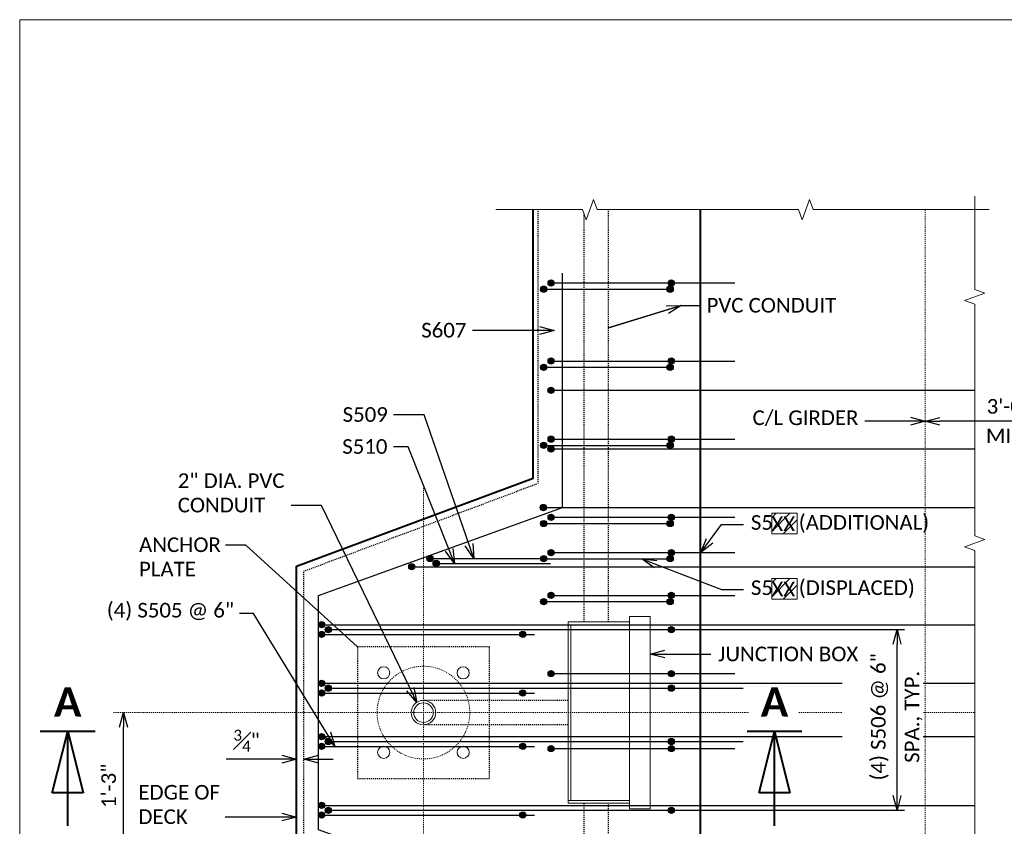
# Model space of a CAD drawing. Extents: x -1659 to 205, y -2369 to -1849.
# Tile 5 of 20: x -1415 to -1314, y -2198 to -2116. Entities that reach past the tile are written whole.
import ezdxf
from ezdxf import colors
from ezdxf.entities.mleader import LeaderData, LeaderLine
from ezdxf.enums import TextEntityAlignment as Align
from ezdxf.math import Vec2, Vec3

# ---------------------------------------------------------------- set-up
doc = ezdxf.new("R2010")
doc.units = 0
doc.header["$MEASUREMENT"] = 0
doc.linetypes.add('Wisdot2', pattern=[0.125, 0.0625, -0.0625])
doc.linetypes.add('Wisdot4', pattern=[0.28125, 0.125, -0.0625, 0.03125, -0.0625])
for name, color, linetype, lineweight in [('B_ANNO', 7, 'Continuous', 18), ('B_ANNO_BREAK', 7, 'Continuous', 18), ('B_ANNO_DIM', 7, 'Continuous', 18), ('B_ANNO_TEXT', 7, 'Continuous', 18), ('B_CNTR', 1, 'Wisdot4', 18), ('B_CONC_PPT', 12, 'Continuous', 40), ('B_DETAIL', 7, 'Continuous', 18), ('B_DETAIL_HIDDEN', 7, 'Wisdot2', 25), ('B_REBAR', 5, 'Continuous', 25), ('B_STEEL', 92, 'Continuous', 18)]:
    doc.layers.add(name, color=color, linetype=linetype, lineweight=lineweight)
doc.layers.add('B_ANNO_DESIGN_NOTES', color=1, linetype='Continuous', lineweight=18, true_color=0xff0000)
doc.layers.add('B_ANNO_NOPLOT', color=47, linetype='Continuous', lineweight=18, plot=False)
doc.styles.add('Annotative', font='calibri.ttf', dxfattribs={"height": 0.0625})
doc.styles.get("Standard").update_dxf_attribs({"font": 'calibri.ttf'})
doc.styles.add('Title', font='calibrib.ttf', dxfattribs={"height": 0.125})
doc.dimstyles.new('Annotative', dxfattribs={"dimscale": 0, "dimtxt": 0.0625, "dimasz": 0.0625, "dimexe": 0.03125, "dimexo": 0.03125, "dimgap": 0.03125, "dimtad": 1, "dimdec": 3, "dimzin": 3, "dimdsep": 46, "dimlunit": 4, "dimtxsty": 'Standard', "dimblk": 'OPEN30', "dimcen": 0.03125, "dimaunit": 1, "dimadec": 0, "dimazin": 3, "dimtfac": 0.75, "dimtdec": 3, "dimtofl": 0, "dimtmove": 0, "dimatfit": 3, "dimldrblk": 'OPEN30', "dimfxl": 1, "dimtfill": 1, "dimfrac": 1, "dimtolj": 1, "dimtzin": 0, "dimarcsym": 0})

# ---------------------------------------------------------------- blocks, each defined once
blk = doc.blocks.new('INS_SS56ELEC_BASE')
at = {"layer": 'B_ANNO_NOPLOT', "flags": 128}
blk.add_lwpolyline([(0, 0), (0, 252), (323.9277, 252), (323.9277, 238.8552), (378, 238.8552), (378, 40.4996), (316.5708, 40.4996), (316.5708, 0)], close=True, dxfattribs=at)
at = {"layer": 'B_ANNO_DIM', "style": 'Annotative'}
for tag, p in [('BAR1', (199.7292, 243.0173)), ('BAR2', (201.4129, 162.5233)), ('BAR3', (224.5166, 162.5745))]:
    blk.add_attdef(tag, p, '', height=1.5, dxfattribs=at)
at = {"layer": 'B_ANNO_TEXT', "style": 'Annotative'}
blk.add_attdef('BAR4', (229.4197, 168.6587), '', height=1.5, dxfattribs=at)
blk = doc.blocks.new('*U32')
at = {"layer": 'B_ANNO', "lineweight": 40}
for p, q in [((-1.404, -1.5), (1.404, -1.5)), ((-0.79125, -4.665), (0, -1.5)), ((0, -6.353), (0, -1.5)), ((0, -1.5), (0.79125, -4.665)), ((0.79125, -4.665), (-0.79125, -4.665))]:
    blk.add_line(p, q, dxfattribs=at)
at = {"style": 'Title'}
blk.add_attdef('A', text='', height=1.5, dxfattribs=at).set_placement((0, 0), align=Align.MIDDLE_CENTER)
blk = doc.blocks.new('rebar - plan at light standard')
at = {"layer": 'B_REBAR'}
h = blk.add_hatch(color=256, dxfattribs=at)
edge = h.paths.add_edge_path()
edge.add_arc((13.94, 43.36), 0.318, 0, 360)
h = blk.add_hatch(color=256, dxfattribs=at)
edge = h.paths.add_edge_path()
edge.add_arc((14.7, 44), 0.318, 0, 360)
h = blk.add_hatch(color=256, dxfattribs=at)
edge = h.paths.add_edge_path()
edge.add_arc((26.89, 43.36), 0.318, 0, 360)
h = blk.add_hatch(color=256, dxfattribs=at)
edge = h.paths.add_edge_path()
edge.add_arc((27.01, 44), 0.318, 0, 360)
h = blk.add_hatch(color=256, dxfattribs=at)
edge = h.paths.add_edge_path()
edge.add_arc((14.7, 36), 0.318, 0, 360)
h = blk.add_hatch(color=256, dxfattribs=at)
edge = h.paths.add_edge_path()
edge.add_arc((27.01, 36), 0.318, 0, 360)
h = blk.add_hatch(color=256, dxfattribs=at)
edge = h.paths.add_edge_path()
edge.add_arc((13.94, 35.36), 0.318, 0, 360)
h = blk.add_hatch(color=256, dxfattribs=at)
edge = h.paths.add_edge_path()
edge.add_arc((26.89, 35.36), 0.318, 0, 360)
h = blk.add_hatch(color=256, dxfattribs=at)
edge = h.paths.add_edge_path()
edge.add_arc((14.69, 33), 0.318, 0, 360)
h = blk.add_hatch(color=256, dxfattribs=at)
edge = h.paths.add_edge_path()
edge.add_arc((14.7, 28), 0.318, 0, 360)
h = blk.add_hatch(color=256, dxfattribs=at)
edge = h.paths.add_edge_path()
edge.add_arc((27.01, 28), 0.318, 0, 360)
h = blk.add_hatch(color=256, dxfattribs=at)
edge = h.paths.add_edge_path()
edge.add_arc((13.94, 27.36), 0.318, 0, 360)
h = blk.add_hatch(color=256, dxfattribs=at)
edge = h.paths.add_edge_path()
edge.add_arc((14.69, 27), 0.318, 0, 360)
h = blk.add_hatch(color=256, dxfattribs=at)
edge = h.paths.add_edge_path()
edge.add_arc((26.89, 27.36), 0.318, 0, 360)
h = blk.add_hatch(color=256, dxfattribs=at)
edge = h.paths.add_edge_path()
edge.add_arc((13.91, 21), 0.323, 0, 360)
h = blk.add_hatch(color=256, dxfattribs=at)
edge = h.paths.add_edge_path()
edge.add_arc((14.7, 20), 0.318, 0, 360)
h = blk.add_hatch(color=256, dxfattribs=at)
edge = h.paths.add_edge_path()
edge.add_arc((27.01, 20), 0.318, 0, 360)
h = blk.add_hatch(color=256, dxfattribs=at)
edge = h.paths.add_edge_path()
edge.add_arc((13.94, 19.36), 0.318, 0, 360)
h = blk.add_hatch(color=256, dxfattribs=at)
edge = h.paths.add_edge_path()
edge.add_arc((26.89, 19.36), 0.318, 0, 360)
h = blk.add_hatch(color=256, dxfattribs=at)
edge = h.paths.add_edge_path()
edge.add_arc((14.7, 16.38), 0.318, 0, 360)
h = blk.add_hatch(color=256, dxfattribs=at)
edge = h.paths.add_edge_path()
edge.add_arc((27.01, 16.38), 0.318, 0, 360)
h = blk.add_hatch(color=256, dxfattribs=at)
edge = h.paths.add_edge_path()
edge.add_arc((0.43, 14.93), 0.318, 0, 360)
h = blk.add_hatch(color=256, dxfattribs=at)
edge = h.paths.add_edge_path()
edge.add_arc((2.3, 15.78), 0.318, 0, 360)
h = blk.add_hatch(color=256, dxfattribs=at)
edge = h.paths.add_edge_path()
edge.add_arc((2.93, 15.28), 0.318, 0, 360)
h = blk.add_hatch(color=256, dxfattribs=at)
edge = h.paths.add_edge_path()
edge.add_arc((13.94, 15.75), 0.318, 0, 360)
h = blk.add_hatch(color=256, dxfattribs=at)
edge = h.paths.add_edge_path()
edge.add_arc((26.89, 15.75), 0.318, 0, 360)
h = blk.add_hatch(color=256, dxfattribs=at)
edge = h.paths.add_edge_path()
edge.add_arc((14.7, 12), 0.318, 0, 360)
h = blk.add_hatch(color=256, dxfattribs=at)
edge = h.paths.add_edge_path()
edge.add_arc((27.01, 12), 0.318, 0, 360)
h = blk.add_hatch(color=256, dxfattribs=at)
edge = h.paths.add_edge_path()
edge.add_arc((13.94, 11.36), 0.318, 0, 360)
h = blk.add_hatch(color=256, dxfattribs=at)
edge = h.paths.add_edge_path()
edge.add_arc((26.89, 11.36), 0.318, 0, 360)
h = blk.add_hatch(color=256, dxfattribs=at)
edge = h.paths.add_edge_path()
edge.add_arc((-8.81, 9), 0.318, 0, 360)
h = blk.add_hatch(color=256, dxfattribs=at)
edge = h.paths.add_edge_path()
edge.add_arc((-8.81, 8), 0.318, 0, 360)
h = blk.add_hatch(color=256, dxfattribs=at)
edge = h.paths.add_edge_path()
edge.add_arc((-8.11, 8.5), 0.318, 0, 360)
h = blk.add_hatch(color=256, dxfattribs=at)
edge = h.paths.add_edge_path()
edge.add_arc((11.8, 8), 0.318, 0, 360)
h = blk.add_hatch(color=256, dxfattribs=at)
edge = h.paths.add_edge_path()
edge.add_arc((27.01, 8.5), 0.318, 0, 360)
h = blk.add_hatch(color=256, dxfattribs=at)
edge = h.paths.add_edge_path()
edge.add_arc((14.7, 4), 0.318, 0, 360)
h = blk.add_hatch(color=256, dxfattribs=at)
edge = h.paths.add_edge_path()
edge.add_arc((27.01, 4), 0.318, 0, 360)
h = blk.add_hatch(color=256, dxfattribs=at)
edge = h.paths.add_edge_path()
edge.add_arc((-8.81, 3), 0.318, 0, 360)
h = blk.add_hatch(color=256, dxfattribs=at)
edge = h.paths.add_edge_path()
edge.add_arc((-8.81, 2), 0.318, 0, 360)
h = blk.add_hatch(color=256, dxfattribs=at)
edge = h.paths.add_edge_path()
edge.add_arc((-8.11, 2.5), 0.318, 0, 360)
h = blk.add_hatch(color=256, dxfattribs=at)
edge = h.paths.add_edge_path()
edge.add_arc((11.8, 2), 0.318, 0, 360)
h = blk.add_hatch(color=256, dxfattribs=at)
edge = h.paths.add_edge_path()
edge.add_arc((27.01, 2.5), 0.318, 0, 360)
h = blk.add_hatch(color=256, dxfattribs=at)
edge = h.paths.add_edge_path()
edge.add_arc((-8.81, -2.46), 0.318, 0, 360)
h = blk.add_hatch(color=256, dxfattribs=at)
edge = h.paths.add_edge_path()
edge.add_arc((-8.11, -2.96), 0.318, 0, 360)
h = blk.add_hatch(color=256, dxfattribs=at)
edge = h.paths.add_edge_path()
edge.add_arc((27.01, -2.96), 0.318, 0, 360)
h = blk.add_hatch(color=256, dxfattribs=at)
edge = h.paths.add_edge_path()
edge.add_arc((-8.81, -3.46), 0.318, 0, 360)
h = blk.add_hatch(color=256, dxfattribs=at)
edge = h.paths.add_edge_path()
edge.add_arc((11.8, -3.46), 0.318, 0, 360)
h = blk.add_hatch(color=256, dxfattribs=at)
edge = h.paths.add_edge_path()
edge.add_arc((14.7, -3.68), 0.318, 0, 360)
h = blk.add_hatch(color=256, dxfattribs=at)
edge = h.paths.add_edge_path()
edge.add_arc((27.01, -3.68), 0.318, 0, 360)
h = blk.add_hatch(color=256, dxfattribs=at)
edge = h.paths.add_edge_path()
edge.add_arc((-8.81, -9.5), 0.318, 0, 360)
h = blk.add_hatch(color=256, dxfattribs=at)
edge = h.paths.add_edge_path()
edge.add_arc((-8.11, -10), 0.318, 0, 360)
h = blk.add_hatch(color=256, dxfattribs=at)
edge = h.paths.add_edge_path()
edge.add_arc((27.01, -10), 0.318, 0, 360)
h = blk.add_hatch(color=256, dxfattribs=at)
edge = h.paths.add_edge_path()
edge.add_arc((-8.81, -10.5), 0.318, 0, 360)
h = blk.add_hatch(color=256, dxfattribs=at)
edge = h.paths.add_edge_path()
edge.add_arc((11.8, -10.5), 0.318, 0, 360)
for p, q in [((13.62, 43.36), (26.89, 43.36)), ((14.75, 44), (33.5, 44)), ((13.62, 35.36), (26.89, 35.36)), ((14.75, 36), (33.5, 36)), ((14.38, 33), (58.08, 33)), ((13.62, 27.36), (26.89, 27.36)), ((14.75, 28), (33.5, 28)), ((14.38, 27), (58.08, 27)), ((13.59, 21), (58.08, 21)), ((13.62, 19.36), (26.89, 19.36)), ((14.75, 20), (33.5, 20)), ((14.75, 16.38), (33.5, 16.38)), ((1.98, 15.78), (13.98, 15.78)), ((2.62, 15.28), (14.62, 15.28)), ((13.62, 15.75), (26.89, 15.75)), ((0.11, 14.93), (58.08, 14.93)), ((13.62, 11.36), (26.89, 11.36)), ((14.75, 12), (33.5, 12)), ((-9.12, 9), (58.08, 9)), ((-8.43, 8.5), (34.38, 8.5)), ((-9.12, 8), (12.99, 8)), ((14.75, 4), (33.5, 4)), ((-9.12, 3), (58.08, 3)), ((-8.43, 2.5), (34.38, 2.5)), ((-9.12, 2), (12.99, 2)), ((-9.12, -2.46), (58.08, -2.46)), ((-8.43, -2.96), (34.38, -2.96)), ((-9.12, -3.46), (12.99, -3.46)), ((14.75, -3.68), (33.5, -3.68)), ((-9.12, -9.5), (58.08, -9.5)), ((-8.43, -10), (34.38, -10)), ((-9.12, -10.5), (12.99, -10.5))]:
    blk.add_line(p, q, dxfattribs=at)
at = {"layer": 'B_REBAR', "flags": 128}
blk.add_lwpolyline([(15.88, -45), (15.88, -21), (-9.12, -12), (-9.12, 12), (15.88, 21), (15.88, 45)], dxfattribs=at)
at = {"layer": 'B_REBAR'}
for centre, radius in [((13.94, 43.36), 0.318), ((14.7, 44), 0.318), ((26.89, 43.36), 0.318), ((27.01, 44), 0.318), ((14.7, 36), 0.318), ((27.01, 36), 0.318), ((13.94, 35.36), 0.318), ((26.89, 35.36), 0.318), ((14.69, 33), 0.318), ((14.7, 28), 0.318), ((27.01, 28), 0.318), ((13.94, 27.36), 0.318), ((14.69, 27), 0.318), ((26.89, 27.36), 0.318), ((13.91, 21), 0.323), ((14.7, 20), 0.318), ((27.01, 20), 0.318), ((13.94, 19.36), 0.318), ((26.89, 19.36), 0.318), ((14.7, 16.38), 0.318), ((27.01, 16.38), 0.318), ((0.43, 14.93), 0.318), ((2.3, 15.78), 0.318), ((2.93, 15.28), 0.318), ((13.94, 15.75), 0.318), ((26.89, 15.75), 0.318), ((14.7, 12), 0.318), ((27.01, 12), 0.318), ((13.94, 11.36), 0.318), ((26.89, 11.36), 0.318), ((-8.81, 9), 0.318), ((-8.81, 8), 0.318), ((-8.11, 8.5), 0.318), ((11.8, 8), 0.318), ((27.01, 8.5), 0.318), ((14.7, 4), 0.318), ((27.01, 4), 0.318), ((-8.81, 3), 0.318), ((-8.81, 2), 0.318), ((-8.11, 2.5), 0.318), ((11.8, 2), 0.318), ((27.01, 2.5), 0.318), ((-8.81, -2.46), 0.318), ((-8.11, -2.96), 0.318), ((27.01, -2.96), 0.318), ((-8.81, -3.46), 0.318), ((11.8, -3.46), 0.318), ((14.7, -3.68), 0.318), ((27.01, -3.68), 0.318), ((-8.81, -9.5), 0.318), ((-8.11, -10), 0.318), ((27.01, -10), 0.318), ((-8.81, -10.5), 0.318), ((11.8, -10.5), 0.318)]:
    blk.add_circle(centre, radius, dxfattribs=at)
blk = doc.blocks.new('_Open30')
at = {"color": 0, "linetype": 'ByBlock', "lineweight": -2}
for p, q in [((-1, 0.268), (0, 0)), ((0, 0), (-1, -0.268)), ((0, 0), (-1, 0))]:
    blk.add_line(p, q, dxfattribs=at)
blk = doc.blocks.new('*D664')
at = {"layer": 'B_ANNO_DIM', "color": 0, "lineweight": -2, "transparency": 16777216}
for p, q in [((10.64, 167.55), (10.64, 179.55)), ((26.6, 166.05), (9.89, 166.05))]:
    blk.add_line(p, q, dxfattribs=at)
at = {"layer": 'Defpoints', "color": 0, "transparency": 16777216}
for p in [(10.64, 181.05), (10.64, 181.05), (27.35, 166.05)]:
    blk.add_point(p, dxfattribs=at)
at = {"layer": 'B_ANNO_DIM', "color": 0, "lineweight": -2, "transparency": 16777216, "xscale": 1.5, "yscale": 1.5, "zscale": 1.5}
for p, rotation in [((10.64, 181.05), 90), ((10.64, 166.05), 270)]:
    blk.add_blockref('_Open30', p, dxfattribs=dict(at, rotation=rotation))
at = {"layer": 'B_ANNO_DIM', "color": 0, "transparency": 16777216, "insert": (9.12, 173.55), "char_height": 1.5, "attachment_point": 5, "rotation": 90, "bg_fill": 3, "box_fill_scale": 1.25, "bg_fill_color": 256, "bg_fill_true_color": 13158600, "bg_fill_transparency": 0}
blk.add_mtext('\\A1;1\'-3"', dxfattribs=at)
blk = doc.blocks.new('*D676')
at = {"layer": 'B_ANNO_DIM', "color": 0, "lineweight": -2, "transparency": 16777216}
for p, q in [((29.1, 176.97), (29.1, 177.03)), ((26.85, 176.28), (21.14, 176.28)), ((30.6, 176.28), (32.1, 176.28))]:
    blk.add_line(p, q, dxfattribs=at)
at = {"layer": 'Defpoints', "color": 0, "transparency": 16777216}
for p in [(28.35, 176.28), (28.35, 176.28), (29.1, 176.22)]:
    blk.add_point(p, dxfattribs=at)
at = {"layer": 'B_ANNO_DIM', "color": 0, "lineweight": -2, "transparency": 16777216, "xscale": 1.5, "yscale": 1.5, "zscale": 1.5}
blk.add_blockref('_Open30', (28.35, 176.28), dxfattribs=at)
at = {"layer": 'B_ANNO_DIM', "color": 0, "lineweight": -2, "transparency": 16777216, "xscale": 1.5, "yscale": 1.5, "zscale": 1.5, "rotation": 180}
blk.add_blockref('_Open30', (29.1, 176.28), dxfattribs=at)
at = {"layer": 'B_ANNO_DIM', "color": 0, "transparency": 16777216, "insert": (23.24, 178.17), "char_height": 1.5, "attachment_point": 5, "bg_fill": 3, "box_fill_scale": 1.25, "bg_fill_color": 256, "bg_fill_true_color": 13158600, "bg_fill_transparency": 0}
blk.add_mtext('\\A1;{\\H0.75x;\\S3#4;}"', dxfattribs=at)
blk = doc.blocks.new('*D660')
at = {"layer": 'B_ANNO_DIM', "color": 0, "lineweight": -2, "transparency": 16777216}
for p, q in [((73.97, 189.55), (90.6, 189.55)), ((89.85, 172.55), (89.85, 188.05)), ((73.97, 171.05), (90.6, 171.05))]:
    blk.add_line(p, q, dxfattribs=at)
at = {"layer": 'Defpoints', "color": 0, "transparency": 16777216}
for p in [(73.22, 189.55), (89.85, 189.55), (73.22, 171.05)]:
    blk.add_point(p, dxfattribs=at)
at = {"layer": 'B_ANNO_DIM', "color": 0, "lineweight": -2, "transparency": 16777216, "xscale": 1.5, "yscale": 1.5, "zscale": 1.5}
for p, rotation in [((89.85, 189.55), 90), ((89.85, 171.05), 270)]:
    blk.add_blockref('_Open30', p, dxfattribs=dict(at, rotation=rotation))
at = {"layer": 'B_ANNO_DIM', "color": 0, "transparency": 16777216, "char_height": 1.5, "attachment_point": 5, "rotation": 90, "bg_fill": 3, "box_fill_scale": 1.25, "bg_fill_color": 256, "bg_fill_true_color": 13158600, "bg_fill_transparency": 0}
for s, insert in [('\\A1;(4) S506 @ 6"', (88.09, 180.61)), ('\\A1;SPA., TYP.', (91.53, 180.61))]:
    blk.add_mtext(s, dxfattribs=dict(at, insert=insert))
blk = doc.blocks.new('11.5 bolt dia. - plan')
at = {"layer": 'B_CNTR', "ltscale": 0.5}
blk.add_circle((0, 0), 4.75, dxfattribs=at)
at = {"layer": 'B_DETAIL_HIDDEN', "flags": 128}
blk.add_lwpolyline([(-6.75, -6.75), (6.75, -6.75), (6.75, 6.75), (-6.75, 6.75), (-6.75, -6.75)], dxfattribs=at)
at = {"layer": 'B_STEEL'}
for centre in [(-4.07, 4.07), (4.07, 4.07), (-4.07, -4.07), (4.07, -4.07)]:
    blk.add_circle(centre, 0.625, dxfattribs=at)
blk = doc.blocks.new('*D536')
at = {"layer": 'B_ANNO_DIM', "color": 0, "lineweight": -2, "transparency": 16777216}
for p, q in [((108.37, 210.88), (94.22, 210.88)), ((109.87, 190.8), (109.87, 211.63))]:
    blk.add_line(p, q, dxfattribs=at)
at = {"layer": 'Defpoints', "color": 0, "transparency": 16777216}
for p in [(92.72, 210.88), (92.72, 210.88), (109.87, 190.05)]:
    blk.add_point(p, dxfattribs=at)
at = {"layer": 'B_ANNO_DIM', "color": 0, "lineweight": -2, "transparency": 16777216, "xscale": 1.5, "yscale": 1.5, "zscale": 1.5, "rotation": 180}
blk.add_blockref('_Open30', (92.72, 210.88), dxfattribs=at)
at = {"layer": 'B_ANNO_DIM', "color": 0, "lineweight": -2, "transparency": 16777216, "xscale": 1.5, "yscale": 1.5, "zscale": 1.5}
blk.add_blockref('_Open30', (109.87, 210.88), dxfattribs=at)
at = {"layer": 'B_ANNO_DIM', "color": 0, "transparency": 16777216, "char_height": 1.5, "attachment_point": 5, "bg_fill": 3, "box_fill_scale": 1.25, "bg_fill_color": 256, "bg_fill_true_color": 13158600, "bg_fill_transparency": 0}
for s, insert in [('\\A1;3\'-0"', (101.3, 212.4)), ('\\A1;MIN.', (101.3, 209.38))]:
    blk.add_mtext(s, dxfattribs=dict(at, insert=insert))
blk = doc.blocks.new('*U80')
at = {"layer": 'B_ANNO_NOPLOT', "flags": 128}
blk.add_lwpolyline([(0, 0), (0, 252), (323.9277, 252), (323.9277, 238.8552), (378, 238.8552), (378, 40.4996), (316.5708, 40.4996), (316.5708, 0)], close=True, dxfattribs=at)
blk = doc.blocks.new('*U650')
at = {"layer": 'B_ANNO_DESIGN_NOTES'}
h = blk.add_hatch(dxfattribs=at)
h.set_pattern_fill('ANSI31', color=256, scale=8)
h.set_pattern_definition([(45, (71.5434, 324.6465), (-0.707107, 0.707107), [])])
h.paths.add_polyline_path([(77.02823, 201.45279), (79.63621, 201.45279), (79.63621, 199.35559), (77.02823, 199.35559)])
h = blk.add_hatch(dxfattribs=at)
h.set_pattern_fill('ANSI31', color=256, scale=8)
h.set_pattern_definition([(45, (71.5434, 317.9683), (-0.707107, 0.707107), [])])
h.paths.add_polyline_path([(77.02823, 194.77457), (79.63621, 194.77457), (79.63621, 192.67737), (77.02823, 192.67737)])
at = {"layer": 'B_ANNO_BREAK', "flags": 128}
for points in [[(97.80121, 233.93977), (97.80121, 224.37247), (98.83216, 223.99724), (96.77027, 223.24677), (97.80121, 222.87153), (97.80121, 199.15632), (98.83216, 198.78109), (96.77027, 198.03062), (97.80121, 197.65538), (97.80121, 164.44157), (96.77027, 164.06633), (98.83216, 163.31586), (97.80121, 162.94063), (97.80121, 139.22542), (96.77027, 138.85018), (98.83216, 138.09972), (97.80121, 137.72448), (97.80121, 128.15718)], [(48.76924, 232.54848), (57.62843, 232.54848), (58.00366, 231.51753), (58.75413, 233.57942), (59.12936, 232.54848), (79.75001, 232.54848), (80.12524, 231.51753), (80.87571, 233.57942), (81.25095, 232.54848), (99.29241, 232.54848)]]:
    blk.add_lwpolyline(points, dxfattribs=at)
at = {"layer": 'B_ANNO_DESIGN_NOTES'}
for points in [[(77.02823, 201.45279), (79.63621, 201.45279), (79.63621, 199.35559), (77.02823, 199.35559)], [(77.02823, 194.77457), (79.63621, 194.77457), (79.63621, 192.67737), (77.02823, 192.67737)]]:
    blk.add_lwpolyline(points, close=True, dxfattribs=at)
at = {"layer": 'B_ANNO_NOPLOT', "flags": 128}
blk.add_lwpolyline([(0, 0), (0, 252), (323.92766, 252), (323.92766, 238.85516), (378, 238.85516), (378, 40.49961), (316.57075, 40.49961), (316.57075, 0)], close=True, dxfattribs=at)
at = {"layer": 'B_CNTR'}
for p, q in [((41.34975, 137.8364), (41.34975, 204.37679)), ((9.60005, 181.04848), (74.66489, 181.04848)), ((79.80547, 181.04848), (97.80121, 181.04848))]:
    blk.add_line(p, q, dxfattribs=at)
at = {"layer": 'B_CONC_PPT', "lineweight": 40}
blk.add_line((69.72475, 129.54848), (69.72475, 232.54848), dxfattribs=at)
at = {"layer": 'B_DETAIL', "flags": 128}
for points in [[(62.44175, 190.88848), (64.55363, 190.88848), (64.55363, 171.20848), (62.44175, 171.20848), (62.44175, 190.88848)], [(56.16075, 190.33148), (62.44175, 190.33148), (62.44175, 190.04848), (56.16075, 190.04848), (56.16075, 190.33148)], [(56.16075, 190.04848), (56.44175, 190.04848), (56.44175, 172.04848), (56.16075, 172.04848), (56.16075, 190.04848)], [(62.44175, 171.76848), (56.16075, 171.76848), (56.16075, 172.04848), (62.44175, 172.04848), (62.44175, 171.76848)]]:
    blk.add_lwpolyline(points, dxfattribs=at)
at = {"layer": 'B_DETAIL'}
for radius in [1.25, 1]:
    blk.add_circle((41.34975, 181.04848), radius, dxfattribs=at)
at = {"layer": 'B_DETAIL_HIDDEN'}
for p, q in [((57.81617, 190.33148), (57.81617, 232.03266)), ((60.31617, 190.33148), (60.31617, 232.55148)), ((56.16075, 182.29848), (41.34975, 182.29848)), ((56.16075, 179.79847), (41.34975, 179.79847)), ((57.81617, 129.03266), (57.81617, 171.76848)), ((60.31617, 129.54848), (60.31617, 171.76848))]:
    blk.add_line(p, q, dxfattribs=at)
blk.add_blockref('rebar - plan at light standard', (39.72475, 181.04848))
at = {"layer": 'B_ANNO', "xscale": 2, "yscale": 2, "zscale": 2}
for p in [(4.91879, 182.14797), (77.29959, 182.14797)]:
    blk.add_blockref('*U32', p, dxfattribs=at).add_auto_attribs({'A': 'A'})
at = {"layer": 'B_ANNO_DIM', "insert": (12.22366, 198.98705), "char_height": 1.5, "width": 38.4735905, "attachment_point": 1, "style": 'Annotative'}
blk.add_mtext('ANCHOR\\PPLATE', dxfattribs=at)
at = {"layer": 'B_ANNO_DIM', "style": 'Annotative'}
for tag, p in [('BAR13', (350.74001, 209.55344)), ('BAR7', (76.98039, 199.62533)), ('BAR8', (76.9892, 192.95794)), ('BAR11', (77.00348, 166.67484)), ('BAR12', (76.97079, 161.32256)), ('BAR9', (77.07092, 141.25155)), ('BAR10', (77.03472, 137.23523)), ('BAR14', (73.9584, 92.76321))]:
    blk.add_attdef(tag, p, '', height=1.5, dxfattribs=at)
at = {"layer": 'B_ANNO_TEXT', "style": 'Annotative'}
for tag, p in [('#BR1', (229.62571, 26.61883)), ('#BR2', (229.62571, 23.77403)), ('#BR3', (229.62571, 20.92923)), ('#BR4', (229.62571, 15.23963)), ('#BR5', (229.62571, 12.39483))]:
    blk.add_attdef(tag, text='', height=1.5, dxfattribs=at).set_placement(p, align=Align.CENTER)
at = {"layer": 'B_ANNO_DIM'}
ml = blk.add_multileader_mtext('Standard', dxfattribs=at)
ml.set_content('PVC CONDUIT', color=256)
ml.set_leader_properties()
ml.set_arrow_properties(name='OPEN30')
ml.build(insert=Vec2(0, 0))
ml.multileader.update_dxf_attribs({"text_right_attachment_type": 3, "dogleg_length": 0.0625, "arrow_head_size": 1.5, "scale": 24})
ctx = ml.context
ctx.base_point, ctx.scale, ctx.char_height, ctx.arrow_head_size, ctx.landing_gap_size, ctx.plane_origin = Vec3(69.59127, 222.74535), 24, 1.5, 1.5, 0.75, Vec3(65.57305, 251.89478)
ctx.right_attachment = 3
notes = []
notes.append((ctx, [(0, (1, 1, 0), (68.09127, 222.74535), (1, 0), 1.5, [(2, [(67.74459, 222.74535), (60.31617, 220.4362), (67.74459, 222.74535)], 0, [])])]))
ctx.mtext.insert, ctx.mtext.flow_direction = Vec3(70.34127, 223.50631), 5
ml = blk.add_multileader_mtext('Standard', dxfattribs=at)
ml.set_content('S607', color=256)
ml.set_leader_properties()
ml.set_arrow_properties(name='OPEN30')
ml.build(insert=Vec2(0, 0))
ml.multileader.update_dxf_attribs({"text_right_attachment_type": 3, "dogleg_length": 0.0625, "arrow_head_size": 1.5, "scale": 24})
ctx = ml.context
ctx.base_point, ctx.scale, ctx.char_height, ctx.arrow_head_size, ctx.landing_gap_size, ctx.plane_origin = Vec3(40.37331, 220.19437), 24, 1.5, 1.5, 0.75, Vec3(57.61369, 200.01983)
ctx.right_attachment = 3
notes.append((ctx, [(0, (1, 1, 0), (47.86062, 220.17937), (-1, 0), 1.5, [(0, [(54.735, 220.17937), (49.4795, 220.17937), (48.91726, 220.17937)], 0, [])])]))
ctx.mtext.insert, ctx.mtext.flow_direction = Vec3(41.12331, 220.95533), 5
ml = blk.add_multileader_mtext('Standard', dxfattribs=at)
ml.set_content('S509', color=256)
ml.set_leader_properties()
ml.set_arrow_properties(name='OPEN30')
ml.build(insert=Vec2(0, 0))
ml.multileader.update_dxf_attribs({"text_right_attachment_type": 3, "dogleg_length": 0.0625, "arrow_head_size": 1.5, "scale": 24})
ctx = ml.context
ctx.base_point, ctx.scale, ctx.char_height, ctx.arrow_head_size, ctx.landing_gap_size, ctx.plane_origin = Vec3(32.32119, 211.56089), 24, 1.5, 1.5, 0.75, Vec3(49.55119, 191.38635)
ctx.right_attachment = 3
notes.append((ctx, [(0, (1, 1, 0), (39.79812, 211.54589), (-1, 0), 1.5, [(0, [(46.50796, 196.82534), (41.417, 211.54589), (40.85476, 211.54589)], 0, [])])]))
ctx.mtext.insert, ctx.mtext.flow_direction = Vec3(33.07119, 212.32185), 5
ml = blk.add_multileader_mtext('Standard', dxfattribs=at)
ml.set_content('S510', color=256)
ml.set_leader_properties()
ml.set_arrow_properties(name='OPEN30')
ml.build(insert=Vec2(0, 0))
ml.multileader.update_dxf_attribs({"text_right_attachment_type": 3, "dogleg_length": 0.0625, "arrow_head_size": 1.5, "scale": 24})
ctx = ml.context
ctx.base_point, ctx.scale, ctx.char_height, ctx.arrow_head_size, ctx.landing_gap_size, ctx.plane_origin = Vec3(32.28312, 208.28552), 24, 1.5, 1.5, 0.75, Vec3(49.55119, 188.11098)
ctx.right_attachment = 3
notes.append((ctx, [(0, (1, 1, 0), (39.79812, 208.27052), (-1, 0), 1.5, [(0, [(44.53803, 196.32534), (39.79812, 208.27052), (39.79812, 208.27052)], 0, [])])]))
ctx.mtext.insert, ctx.mtext.flow_direction = Vec3(33.03312, 209.04648), 5
ml = blk.add_multileader_mtext('Standard', dxfattribs=at)
ml.set_content('2" DIA. PVC\\PCONDUIT', color=256)
ml.set_leader_properties()
ml.set_arrow_properties(name='OPEN30')
ml.build(insert=Vec2(0, 0))
ml.multileader.update_dxf_attribs({"text_right_attachment_type": 3, "dogleg_length": 0.0625, "arrow_head_size": 1.5, "scale": 24})
ctx = ml.context
ctx.base_point, ctx.scale, ctx.char_height, ctx.arrow_head_size, ctx.landing_gap_size, ctx.plane_origin = Vec3(15.43947, 204.78669), 24, 1.5, 1.5, 0.75, Vec3(39.04447, 182.09715)
ctx.right_attachment = 3
notes.append((ctx, [(0, (1, 1, 0), (29.2914, 202.25669), (-1, 0), 1.5, [(0, [(40.66947, 182.09715), (30.91028, 202.25669), (30.34804, 202.25669)], 0, [])])]))
ctx.mtext.insert, ctx.mtext.flow_direction = Vec3(16.18947, 205.54765), 5
ml = blk.add_multileader_mtext('Standard', dxfattribs=at)
ml.set_content('S5     (ADDITIONAL)', color=256)
ml.set_leader_properties()
ml.set_arrow_properties(name='OPEN30')
ml.build(insert=Vec2(0, 0))
ml.multileader.update_dxf_attribs({"text_right_attachment_type": 3, "dogleg_length": 0.0625, "arrow_head_size": 1.5, "scale": 24})
ctx = ml.context
ctx.base_point, ctx.scale, ctx.char_height, ctx.arrow_head_size, ctx.landing_gap_size, ctx.plane_origin = Vec3(74.13248, 200.31706), 24, 1.5, 1.5, 0.75, Vec3(57.0311, 186.13156)
ctx.right_attachment = 3
notes.append((ctx, [(0, (1, 1, 0), (71.88248, 200.31706), (1, 0), 2.25, [(0, [(69.75842, 197.4294), (71.88248, 200.31706), (71.88248, 200.31706)], 0, [])])]))
ctx.mtext.insert, ctx.mtext.flow_direction = Vec3(74.88248, 201.2661), 5
ml = blk.add_multileader_mtext('Standard', dxfattribs=at)
ml.set_content('S5     (DISPLACED)', color=256)
ml.set_leader_properties()
ml.set_arrow_properties(name='OPEN30')
ml.build(insert=Vec2(0, 0))
ml.multileader.update_dxf_attribs({"text_right_attachment_type": 3, "dogleg_length": 0.0625, "arrow_head_size": 1.5, "scale": 24})
ctx = ml.context
ctx.base_point, ctx.scale, ctx.char_height, ctx.arrow_head_size, ctx.landing_gap_size, ctx.plane_origin = Vec3(74.13248, 193.63884), 24, 1.5, 1.5, 0.75, Vec3(57.0311, 179.45334)
ctx.right_attachment = 3
notes.append((ctx, [(0, (1, 1, 0), (71.88248, 193.63884), (1, 0), 2.25, [(0, [(63.70818, 196.79415), (71.88248, 193.63884), (71.88248, 193.63884)], 0, [])])]))
ctx.mtext.insert, ctx.mtext.flow_direction = Vec3(74.88248, 194.58788), 5
ml = blk.add_multileader_mtext('Standard', dxfattribs=at)
ml.set_content('JUNCTION BOX', color=256)
ml.set_leader_properties()
ml.set_arrow_properties(name='OPEN30')
ml.build(insert=Vec2(0, 0))
ml.multileader.update_dxf_attribs({"text_right_attachment_type": 3, "dogleg_length": 0.0625, "arrow_head_size": 1.5, "scale": 24})
ctx = ml.context
ctx.base_point, ctx.scale, ctx.char_height, ctx.arrow_head_size, ctx.landing_gap_size, ctx.plane_origin = Vec3(70.77883, 187.04447), 24, 1.5, 1.5, 0.75, Vec3(64.55363, 187.04447)
ctx.right_attachment = 3
notes.append((ctx, [(0, (1, 1, 0), (67.5885, 187.04447), (1, 0), 3.19033, [(0, [(64.55363, 187.04447), (67.5885, 187.04447), (67.5885, 187.04447)], 0, [])])]))
ctx.mtext.insert, ctx.mtext.flow_direction = Vec3(71.52883, 187.80543), 5
ml = blk.add_multileader_mtext('Standard', dxfattribs=at)
ml.set_content('EDGE OF\\PDECK', color=256)
ml.set_leader_properties()
ml.set_arrow_properties(name='OPEN30')
ml.build(insert=Vec2(0, 0))
ml.multileader.update_dxf_attribs({"text_right_attachment_type": 3, "dogleg_length": 0.0625, "arrow_head_size": 1.5, "scale": 24})
ctx = ml.context
ctx.base_point, ctx.scale, ctx.char_height, ctx.arrow_head_size, ctx.landing_gap_size, ctx.plane_origin = Vec3(11.41198, 172.88067), 24, 1.5, 1.5, 0.75, Vec3(25.72475, 170.35413)
ctx.right_attachment = 3
notes.append((ctx, [(0, (1, 1, 0), (22.54775, 170.35413), (-1, 0), 1.5, [(0, [(28.34975, 170.35413), (22.71169, 170.35413), (22.63379, 170.35413)], 0, [])])]))
ctx.mtext.insert, ctx.mtext.flow_direction = Vec3(12.16198, 173.6399), 5
for ctx, leaders in notes:
    for number, flags, end, landing, length, lines in leaders:
        leader = LeaderData()
        leader.index, (leader.has_last_leader_line, leader.has_dogleg_vector, leader.attachment_direction) = number, flags
        leader.last_leader_point, leader.dogleg_vector, leader.dogleg_length = Vec3(end), Vec3(landing), length
        for number, points, colour, breaks in lines:
            line = LeaderLine()
            line.index, line.vertices, line.color, line.breaks = number, Vec3.list(points), colors.encode_raw_color(colour), breaks
            leader.lines.append(line)
        ctx.leaders.append(leader)
dim = blk.add_linear_dim(base=(10.63689, 181.04848), p1=(27.34975, 166.04848), p2=(10.63689, 181.04848), angle=90, dimstyle='Annotative', dxfattribs=at)
dim.commit()
dim.dimension.update_dxf_attribs({"geometry": '*D664', "text_midpoint": (9.11843, 173.54848)})
blk.add_wipeout([(84.23129, 184.95626), (84.23129, 177.58592), (90.68982, 177.58592), (90.72802, 184.95626)]).dxf.layer = 'B_ANNO_DIM'
dim = blk.add_linear_dim(base=(89.85391, 189.54848), p1=(73.22475, 171.04814), p2=(73.22475, 189.54848), angle=90, text='(4) S506 @ 6"\\XSPA., TYP.', dimstyle='Annotative', dxfattribs=at)
dim.commit()
dim.dimension.update_dxf_attribs({"geometry": '*D660', "text_midpoint": (89.85391, 180.61078), "dimtype": 160})
dim = blk.add_linear_dim(base=(28.34975, 176.27873), p1=(29.09975, 176.21811), p2=(28.34975, 176.27873), dimstyle='Annotative', dxfattribs=at)
dim.commit()
dim.dimension.update_dxf_attribs({"geometry": '*D676', "text_midpoint": (23.24355, 178.17017)})
at = {"layer": 'B_CONC_PPT', "lineweight": 40, "flags": 128}
blk.add_lwpolyline([(52.34975, 129.54848), (52.34975, 157.04848), (28.34975, 166.04848), (28.34975, 196.04848), (52.58436, 205.04848), (52.58436, 232.54848)], dxfattribs=at)
at = {"layer": 'B_DETAIL_HIDDEN', "flags": 128}
blk.add_lwpolyline([(53.09975, 129.54848), (53.09975, 157.56823), (29.09975, 166.56823), (29.09975, 195.52872), (53.09975, 204.52872), (53.09975, 232.54848)], dxfattribs=at)
at = {"layer": 'B_ANNO_DIM'}
ml = blk.add_multileader_mtext('Standard', dxfattribs=at)
ml.set_content('(4) S505 @ 6"', color=256)
ml.set_leader_properties()
ml.set_arrow_properties(name='OPEN30')
ml.build(insert=Vec2(0, 0))
ml.multileader.update_dxf_attribs({"text_right_attachment_type": 3, "dogleg_length": 0.0625, "arrow_head_size": 1.5, "scale": 24})
ctx = ml.context
ctx.base_point, ctx.scale, ctx.char_height, ctx.arrow_head_size, ctx.landing_gap_size, ctx.plane_origin = Vec3(8.17159, 191.33313), 24, 1.5, 1.5, 0.75, Vec3(30.16822, 171.03629)
ctx.right_attachment = 3
notes = []
notes.append((ctx, [(0, (1, 1, 0), (23.96009, 191.19582), (-1, 0), 1.45081, [(0, [(32.28387, 177.58585), (23.96009, 191.19582), (23.96009, 191.19582)], 0, [])])]))
ctx.mtext.insert, ctx.mtext.flow_direction = Vec3(8.92159, 192.28217), 5
for ctx, leaders in notes:
    for number, flags, end, landing, length, lines in leaders:
        leader = LeaderData()
        leader.index, (leader.has_last_leader_line, leader.has_dogleg_vector, leader.attachment_direction) = number, flags
        leader.last_leader_point, leader.dogleg_vector, leader.dogleg_length = Vec3(end), Vec3(landing), length
        for number, points, colour, breaks in lines:
            line = LeaderLine()
            line.index, line.vertices, line.color, line.breaks = number, Vec3.list(points), colors.encode_raw_color(colour), breaks
            leader.lines.append(line)
        ctx.leaders.append(leader)
blk = doc.blocks.new('*U771')
at = {"layer": 'B_ANNO_NOPLOT', "flags": 128}
blk.add_lwpolyline([(0, 0), (0, 252), (323.92766, 252), (323.92766, 238.85516), (378, 238.85516), (378, 40.49961), (316.57075, 40.49961), (316.57075, 0)], close=True, dxfattribs=at)
at = {"color": 7, "linetype": 'Continuous', "lineweight": 18}
blk.add_blockref('11.5 bolt dia. - plan', (41.34958, 181.04884), dxfattribs=at)
at = {"layer": 'B_ANNO_TEXT', "style": 'Annotative'}
blk.add_attdef('AR1', (332.52293, 49.72689), '', height=1.5, dxfattribs=at)
at = {"layer": 'B_ANNO_DIM'}
blk.add_leader([(34.59975, 187.79848), (23.14601, 198.18319), (21.09244, 198.18319)], dimstyle='Annotative', override={"dimscale": 0, "dimgap": 0.03125, "dimtad": 0}, dxfattribs=at)
blk = doc.blocks.new('*U533')
at = {"layer": 'B_ANNO_NOPLOT', "flags": 128}
blk.add_lwpolyline([(0, 0), (0, 252), (323.92766, 252), (323.92766, 238.85516), (378, 238.85516), (378, 40.49961), (316.57075, 40.49961), (316.57075, 0)], close=True, dxfattribs=at)
at = {"layer": 'B_CNTR'}
blk.add_line((92.72475, 129.54848), (92.72475, 232.54848), dxfattribs=at)
at = {"layer": 'B_ANNO_DIM', "style": 'Annotative'}
blk.add_attdef('DIM4', text='', height=1.5, dxfattribs=at).set_placement((141.46827, 90.05015), align=Align.CENTER)
blk.add_attdef('DIM1', text='', height=1.5, rotation=90, dxfattribs=at).set_placement((8.21318, 33.49111), align=Align.CENTER)
blk.add_attdef('BAR15', (44.35556, 14.49408), '', height=1.5, dxfattribs=at)
at = {"layer": 'B_ANNO_TEXT', "style": 'Annotative'}
for tag, p in [('#BR6', (229.57934, 29.44989)), ('BL1', (239.6809, 29.39551)), ('#BR7', (229.56319, 18.08357)), ('BL2', (239.64064, 18.05033))]:
    blk.add_attdef(tag, text='', height=1.5, dxfattribs=at).set_placement(p, align=Align.CENTER)
at = {"layer": 'B_ANNO_DIM'}
dim = blk.add_linear_dim(base=(92.72475, 210.88152), p1=(109.86588, 190.04848), p2=(92.72475, 210.88152), text='3\'-0"\\XMIN.', dimstyle='Annotative', dxfattribs=at)
dim.commit()
dim.dimension.update_dxf_attribs({"geometry": '*D536', "text_midpoint": (101.29532, 210.88152)})
ml = blk.add_multileader_mtext('Standard', dxfattribs=at)
ml.set_content('C/L GIRDER', color=256)
ml.set_leader_properties()
ml.set_arrow_properties(name='OPEN30')
ml.build(insert=Vec2(0, 0))
ml.multileader.update_dxf_attribs({"text_right_attachment_type": 3, "dogleg_length": 0.0625, "arrow_head_size": 1.5, "scale": 24})
ctx = ml.context
ctx.base_point, ctx.scale, ctx.char_height, ctx.arrow_head_size, ctx.landing_gap_size, ctx.plane_origin = Vec3(74.30259, 211.07767), 24, 1.5, 1.5, 0.75, Vec3(92.72475, 210.88152)
ctx.right_attachment = 3
notes = []
notes.append((ctx, [(0, (1, 1, 0), (88.0622, 210.88152), (-1, 0), 1.5, [(0, [(92.72475, 210.88152), (89.04649, 210.88152), (88.71839, 210.88152)], 0, [])])]))
ctx.mtext.insert, ctx.mtext.flow_direction = Vec3(75.05259, 211.98979), 5
for ctx, leaders in notes:
    for number, flags, end, landing, length, lines in leaders:
        leader = LeaderData()
        leader.index, (leader.has_last_leader_line, leader.has_dogleg_vector, leader.attachment_direction) = number, flags
        leader.last_leader_point, leader.dogleg_vector, leader.dogleg_length = Vec3(end), Vec3(landing), length
        for number, points, colour, breaks in lines:
            line = LeaderLine()
            line.index, line.vertices, line.color, line.breaks = number, Vec3.list(points), colors.encode_raw_color(colour), breaks
            leader.lines.append(line)
        ctx.leaders.append(leader)

msp = doc.modelspace()

# ---------------------------------------------------------------- block references
msp.add_blockref('INS_SS56ELEC_BASE', (-1415, -2367.75))

# ---------------------------------------------------------------- next in the draw order: block references
ref = msp.add_blockref('*U650', (-1415, -2367.75))
ref.add_attrib('BAR7', 'XX', (-1338.02, -2168.12), dxfattribs={"layer": 'B_ANNO_DIM', "height": 1.5, "style": 'Annotative'})
ref.add_attrib('BAR8', 'XX', (-1338.01, -2174.79), dxfattribs={"layer": 'B_ANNO_DIM', "height": 1.5, "style": 'Annotative'})

# ---------------------------------------------------------------- next in the draw order: block references
msp.add_blockref('*U771', (-1415, -2367.75))

# ---------------------------------------------------------------- next in the draw order: block references
msp.add_blockref('*U533', (-1415, -2367.75))

# ---------------------------------------------------------------- next in the draw order: block references
msp.add_blockref('*U80', (-1415, -2367.75))

doc.saveas('drawing.dxf')
